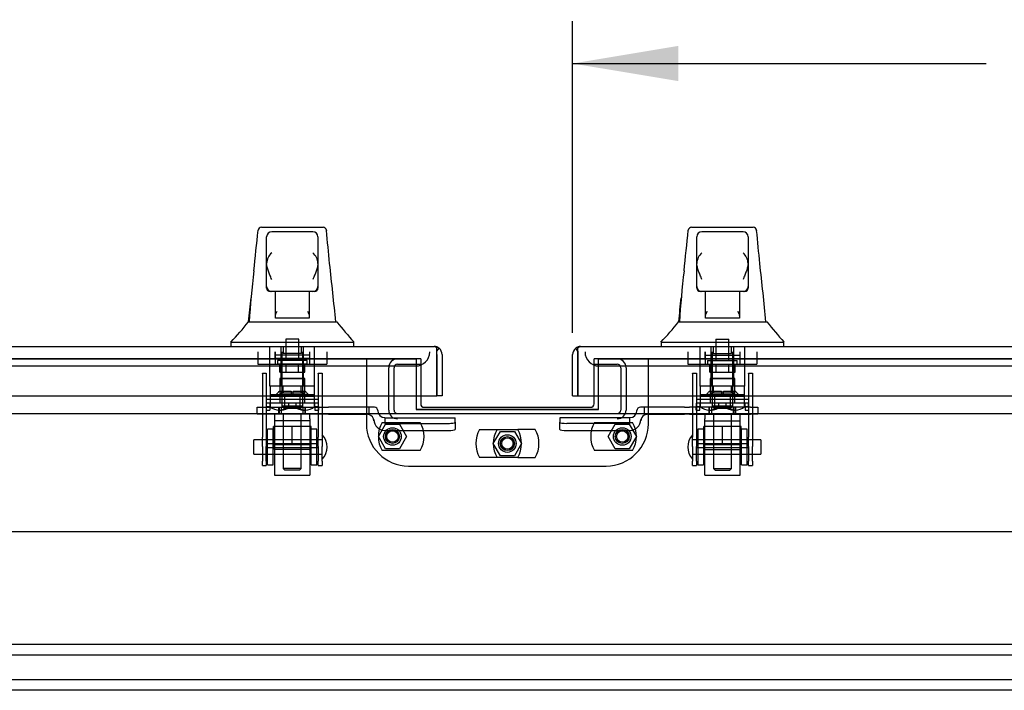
# Model space of a CAD drawing. Header units: inches. Extents: x 1 to 359, y -2 to 239.
# Tile 3 of 24: x 91 to 108, y 48 to 60. Entities that reach past the tile are written whole.
import ezdxf
from ezdxf.enums import TextEntityAlignment as Align
from ezdxf.lldxf.tags import DXFTag

# ---------------------------------------------------------------- set-up
doc = ezdxf.new("R2010")
doc.units = ezdxf.units.IN
doc.header["$MEASUREMENT"] = 0
for name, color, linetype in [('COM70098', 7, 'Continuous'), ('COM70112-1', 7, 'Continuous'), ('COM70217', 7, 'Continuous'), ('COM70220', 7, 'Continuous'), ('COM70740-1', 7, 'Continuous'), ('COM70838', 7, 'Continuous'), ('COM70839-2', 7, 'Continuous'), ('COM71183-1', 7, 'Continuous'), ('COM71193-1', 7, 'Continuous'), ('COM71194-1', 7, 'Continuous'), ('Default', 7, 'Continuous'), ('GSK86006', 7, 'Continuous'), ('HAN86294', 7, 'Continuous'), ('HAN86294_NUT', 7, 'Continuous'), ('HAN86294_SCREW', 7, 'Continuous'), ('HAN86294_WASHER', 7, 'Continuous'), ('HAN_NUT', 7, 'Continuous'), ('NTS18147', 7, 'Continuous'), ('NTS86070', 7, 'Continuous'), ('ROL87452', 7, 'Continuous'), ('RVT17786', 7, 'Continuous'), ('RVT19000', 7, 'Continuous'), ('SCC180005', 7, 'Continuous'), ('SPC87322', 7, 'Continuous'), ('STD26122', 7, 'Continuous'), ('WAF25376', 7, 'Continuous'), ('WAM30038', 7, 'Continuous')]:
    doc.layers.add(name, color=color, linetype=linetype)
doc.styles.add('SEACAD_Times_New_Roman', font='times.ttf')
tags = doc.linetypes.add('CENTER2', pattern=[1.125, 0.75, -0.125, 0.125, -0.125]).pattern_tags.tags
tags[10:11] = [DXFTag(74, 4), DXFTag(75, 0), DXFTag(340, '0'), DXFTag(46, 0.0), DXFTag(50, 0.0), DXFTag(44, 0.0), DXFTag(45, 0.0)]
tags[8:9] = [DXFTag(74, 4), DXFTag(75, 0), DXFTag(340, '0'), DXFTag(46, 0.0), DXFTag(50, 0.0), DXFTag(44, 0.0), DXFTag(45, 0.0)]
tags[6:7] = [DXFTag(74, 4), DXFTag(75, 0), DXFTag(340, '0'), DXFTag(46, 0.0), DXFTag(50, 0.0), DXFTag(44, 0.0), DXFTag(45, 0.0)]
tags[4:5] = [DXFTag(74, 4), DXFTag(75, 0), DXFTag(340, '0'), DXFTag(46, 0.0), DXFTag(50, 0.0), DXFTag(44, 0.0), DXFTag(45, 0.0)]
tags = doc.linetypes.add('HIDDEN2', pattern=[0.1875, 0.125, -0.0625]).pattern_tags.tags
tags[6:7] = [DXFTag(74, 4), DXFTag(75, 0), DXFTag(340, '0'), DXFTag(46, 0.0), DXFTag(50, 0.0), DXFTag(44, 0.0), DXFTag(45, 0.0)]
tags[4:5] = [DXFTag(74, 4), DXFTag(75, 0), DXFTag(340, '0'), DXFTag(46, 0.0), DXFTag(50, 0.0), DXFTag(44, 0.0), DXFTag(45, 0.0)]
doc.dimstyles.new('HAMMOND_(STH_-_300x200)', dxfattribs={"dimtxt": 1.5, "dimasz": 1.875, "dimexe": 0.75, "dimexo": 0.75, "dimgap": 0.375, "dimtad": 0, "dimtih": 1, "dimtoh": 1, "dimzin": 0, "dimdsep": 46, "dimtxsty": 'SEACAD_Times_New_Roman', "dimblk1": '_SE_FILLED', "dimblk2": '_SE_FILLED', "dimsah": 1, "dimcen": 0.75, "dimadec": 0, "dimazin": 0, "dimtfac": 0.8, "dimtofl": 0, "dimtmove": 0, "dimatfit": 3, "dimfxl": 1, "dimtolj": 1, "dimtzin": 0, "dimarcsym": 0})

# ---------------------------------------------------------------- blocks, each defined once
blk = doc.blocks.new('SEANNOT_GROUP2')
at = {"layer": 'Default', "color": 7, "linetype": 'CENTER2'}
blk.add_line((77.58, 51.024), (121.59, 51.024), dxfattribs=at)
blk = doc.blocks.new('SE1')
at = {"layer": 'COM70098', "color": 7, "linetype": 'HIDDEN2'}
for p, q in [((97.085, 54.086), (97.085, 52.937)), ((98.048, 54.086), (97.968, 54.086)), ((98.048, 54.086), (98.048, 53.431)), ((101.202, 54.086), (101.122, 54.086)), ((101.122, 53.431), (101.122, 54.086)), ((102.085, 52.937), (102.085, 54.086)), ((97.835, 52.187), (101.335, 52.187))]:
    blk.add_line(p, q, dxfattribs=at)
at = {"layer": 'COM70098', "color": 7, "linetype": 'Continuous'}
for p, q in [((98.048, 53.431), (98.048, 53.289)), ((101.122, 53.289), (101.122, 53.431)), ((98.108, 53.229), (101.062, 53.229))]:
    blk.add_line(p, q, dxfattribs=at)
at = {"layer": 'COM70098', "color": 7, "linetype": 'HIDDEN2'}
for centre in [(97.548, 52.711), (99.585, 52.586), (101.622, 52.711)]:
    blk.add_circle(centre, 0.156, dxfattribs=at)
at = {"layer": 'COM70098', "color": 7, "linetype": 'Continuous'}
for centre, start, end in [((98.108, 53.289), 180, 270), ((101.062, 53.289), 270, 0)]:
    blk.add_arc(centre, 0.06, start, end, dxfattribs=at)
at = {"layer": 'COM70098', "color": 7, "linetype": 'HIDDEN2'}
for centre, start, end in [((97.835, 52.937), 180, 270), ((101.335, 52.937), 270, 0)]:
    blk.add_arc(centre, 0.75, start, end, dxfattribs=at)
at = {"layer": 'COM70112-1', "color": 7, "linetype": 'HIDDEN2'}
for p, q in [((97.968, 54.089), (76.929, 54.089)), ((97.968, 54.089), (97.968, 54.086)), ((101.202, 54.086), (101.202, 54.089)), ((122.242, 54.089), (101.202, 54.089)), ((97.968, 53.194), (97.968, 53.188)), ((97.968, 53.188), (101.202, 53.188)), ((101.202, 53.188), (101.202, 53.194))]:
    blk.add_line(p, q, dxfattribs=at)
at = {"layer": 'COM70217', "color": 7, "linetype": 'HIDDEN2'}
for p, q in [((119.46, 49.024), (79.71, 49.024)), ((119.46, 48.836), (79.71, 48.836)), ((119.46, 48.399), (79.71, 48.399)), ((119.46, 48.211), (79.71, 48.211))]:
    blk.add_line(p, q, dxfattribs=at)
at = {"layer": 'COM70220', "color": 7, "linetype": 'HIDDEN2'}
for p, q in [((77.149, 53.961), (97.709, 53.961)), ((97.709, 53.961), (97.959, 53.961)), ((101.212, 53.961), (101.462, 53.961)), ((101.462, 53.961), (122.021, 53.961))]:
    blk.add_line(p, q, dxfattribs=at)
for centre, start, end in [((97.959, 54.211), 270, 0), ((101.212, 54.211), 180, 270)]:
    blk.add_arc(centre, 0.25, start, end, dxfattribs=at)
at = {"layer": 'COM70740-1', "color": 7, "linetype": 'HIDDEN2'}
for p, q in [((97.636, 53.991), (98.048, 53.991)), ((101.122, 53.991), (101.534, 53.991)), ((97.481, 53.179), (97.481, 53.931)), ((97.576, 53.179), (97.576, 53.931)), ((101.594, 53.931), (101.594, 53.179)), ((101.689, 53.931), (101.689, 53.179))]:
    blk.add_line(p, q, dxfattribs=at)
for centre, radius, start, end in [((97.636, 53.931), 0.155, 90, 180), ((97.636, 53.931), 0.06, 90, 180), ((101.534, 53.931), 0.155, 0, 90), ((101.534, 53.931), 0.06, 0, 90), ((97.636, 53.179), 0.155, 180, 270), ((97.636, 53.179), 0.06, 180, 270), ((101.534, 53.179), 0.06, 270, 0), ((101.534, 53.179), 0.155, 270, 0)]:
    blk.add_arc(centre, radius, start, end, dxfattribs=at)
at = {"layer": 'COM70838', "color": 7, "linetype": 'HIDDEN2'}
for p, q in [((95.147, 53.104), (95.147, 53.229)), ((95.147, 53.229), (95.272, 53.229)), ((95.272, 53.104), (95.147, 53.104)), ((95.272, 53.229), (96.328, 53.229)), ((95.754, 53.104), (95.272, 53.104)), ((96.328, 53.104), (95.79, 53.104)), ((96.328, 53.229), (96.416, 53.229)), ((96.416, 53.104), (96.328, 53.104)), ((97.129, 53.229), (96.416, 53.229)), ((96.416, 53.104), (97.102, 53.104)), ((97.227, 53.229), (97.129, 53.229)), ((97.129, 53.229), (97.129, 53.101)), ((97.287, 53.171), (97.287, 53.169)), ((101.883, 53.169), (101.883, 53.171)), ((102.013, 53.229), (101.943, 53.229)), ((102.013, 53.229), (102.013, 53.091)), ((102.727, 53.229), (102.013, 53.229)), ((102.068, 53.104), (102.727, 53.104)), ((102.727, 53.229), (102.815, 53.229)), ((102.815, 53.104), (102.727, 53.104)), ((103.898, 53.229), (102.815, 53.229)), ((102.815, 53.104), (103.381, 53.104)), ((103.416, 53.104), (103.898, 53.104)), ((103.898, 53.229), (104.023, 53.229)), ((104.023, 53.104), (103.898, 53.104)), ((104.023, 53.229), (104.023, 53.104)), ((97.219, 52.987), (97.219, 53.01)), ((97.412, 53.046), (97.412, 52.944)), ((97.412, 53.044), (98.657, 53.044)), ((97.412, 52.944), (98.532, 52.944)), ((98.657, 52.962), (98.657, 53.044)), ((98.657, 52.962), (98.657, 52.836)), ((101.758, 53.044), (100.513, 53.044)), ((100.513, 53.044), (100.513, 52.962)), ((100.513, 52.836), (100.513, 52.962)), ((101.758, 52.944), (100.638, 52.944)), ((101.758, 52.944), (101.758, 53.046)), ((101.951, 53.01), (101.951, 52.987)), ((97.412, 52.817), (98.532, 52.817)), ((100.638, 52.817), (101.758, 52.817))]:
    blk.add_line(p, q, dxfattribs=at)
for centre, radius, start, end in [((97.102, 52.987), 0.117, 76.4554, 90), ((97.102, 52.987), 0.117, 0, 76.4554), ((97.227, 53.169), 0.06, 0, 90), ((97.412, 53.171), 0.125, 180, 270), ((101.758, 53.171), 0.125, 270, 0), ((101.943, 53.169), 0.06, 90, 180), ((102.068, 52.987), 0.117, 118.0398, 180), ((102.068, 52.987), 0.117, 90, 118.0398), ((97.412, 53.01), 0.193, 180, 270), ((101.758, 53.01), 0.193, 270, 0)]:
    blk.add_arc(centre, radius, start, end, dxfattribs=at)
for centre, major_axis, start_param, end_param in [((98.532, 52.962), (-0.125, 0), 1.570796, 3.141593), ((100.638, 52.962), (-0.125, 0), 0, 1.570796), ((98.532, 52.836), (0.125, 0), 4.712389, 6.283185), ((100.638, 52.836), (0.125, 0), 3.141593, 4.712389)]:
    blk.add_ellipse(centre, major_axis=major_axis, ratio=0.145455, start_param=start_param, end_param=end_param, dxfattribs=at)
at = {"layer": 'COM70839-2', "color": 7, "linetype": 'HIDDEN2'}
for p, q in [((95.241, 53.835), (95.311, 53.835)), ((95.241, 53.826), (95.241, 53.835)), ((95.241, 53.826), (95.241, 52.696)), ((95.311, 53.835), (95.311, 53.826)), ((95.311, 53.826), (95.311, 52.696)), ((96.233, 53.835), (96.303, 53.835)), ((96.233, 53.826), (96.233, 53.835)), ((96.233, 53.826), (96.233, 52.696)), ((96.303, 53.835), (96.303, 53.826)), ((96.303, 53.826), (96.303, 52.696)), ((102.867, 53.835), (102.937, 53.835)), ((102.867, 53.826), (102.867, 53.835)), ((102.867, 53.826), (102.867, 52.696)), ((102.937, 53.835), (102.937, 53.826)), ((102.937, 53.826), (102.937, 52.696)), ((103.859, 53.835), (103.929, 53.835)), ((103.859, 53.826), (103.859, 53.835)), ((103.859, 53.826), (103.859, 52.696)), ((103.929, 53.835), (103.929, 53.826)), ((103.929, 53.826), (103.929, 52.696)), ((95.311, 53.374), (96.233, 53.374)), ((102.937, 53.374), (103.859, 53.374)), ((95.241, 52.532), (95.241, 52.696)), ((95.311, 52.696), (95.311, 52.532)), ((96.233, 52.58), (95.311, 52.58)), ((96.233, 52.532), (96.233, 52.696)), ((96.303, 52.696), (96.303, 52.532)), ((102.867, 52.532), (102.867, 52.696)), ((102.937, 52.696), (102.937, 52.532)), ((103.859, 52.58), (102.937, 52.58)), ((103.859, 52.532), (103.859, 52.696)), ((103.929, 52.696), (103.929, 52.532)), ((95.241, 52.532), (95.241, 52.273)), ((95.311, 52.273), (95.311, 52.532)), ((95.311, 52.515), (96.233, 52.515)), ((96.233, 52.532), (96.233, 52.273)), ((96.303, 52.273), (96.303, 52.532)), ((102.867, 52.532), (102.867, 52.273)), ((102.937, 52.273), (102.937, 52.532)), ((102.937, 52.515), (103.859, 52.515)), ((103.859, 52.532), (103.859, 52.273)), ((103.929, 52.273), (103.929, 52.532)), ((95.241, 52.195), (95.241, 52.273)), ((95.241, 52.195), (95.311, 52.195)), ((95.311, 52.273), (95.311, 52.195)), ((96.233, 52.195), (96.233, 52.273)), ((96.233, 52.195), (96.303, 52.195)), ((96.303, 52.273), (96.303, 52.195)), ((102.867, 52.195), (102.867, 52.273)), ((102.867, 52.195), (102.937, 52.195)), ((102.937, 52.273), (102.937, 52.195)), ((103.859, 52.195), (103.859, 52.273)), ((103.859, 52.195), (103.929, 52.195)), ((103.929, 52.273), (103.929, 52.195))]:
    blk.add_line(p, q, dxfattribs=at)
at = {"layer": 'COM71183-1', "color": 7, "linetype": 'HIDDEN2'}
for p, q in [((76.929, 54.086), (97.968, 54.086)), ((97.968, 54.086), (97.968, 53.431)), ((101.202, 53.431), (101.202, 54.086)), ((101.202, 54.086), (122.242, 54.086))]:
    blk.add_line(p, q, dxfattribs=at)
at = {"layer": 'COM71183-1', "color": 7, "linetype": 'Continuous'}
for p, q in [((97.968, 53.431), (97.968, 53.194)), ((101.202, 53.194), (101.202, 53.431)), ((83.554, 53.119), (115.616, 53.119)), ((97.968, 53.194), (101.202, 53.194))]:
    blk.add_line(p, q, dxfattribs=at)
at = {"layer": 'COM71193-1', "color": 7, "linetype": 'Continuous'}
for p, q in [((76.572, 54.306), (98.286, 54.306)), ((98.286, 54.306), (98.286, 54.306)), ((98.286, 54.306), (98.286, 54.306)), ((98.286, 54.306), (98.286, 54.306)), ((98.334, 54.226), (98.373, 54.277)), ((98.334, 54.163), (98.334, 54.277)), ((98.334, 54.163), (98.334, 54.226)), ((98.334, 54.163), (98.334, 54.163)), ((98.334, 54.163), (98.334, 53.431)), ((98.334, 53.431), (98.334, 54.163)), ((98.429, 54.163), (98.429, 53.431)), ((76.524, 53.431), (98.334, 53.431)), ((98.429, 53.431), (98.334, 53.431))]:
    blk.add_line(p, q, dxfattribs=at)
for start, end in [(89.9238, 90), (52.4964, 89.8439), (0, 52.4964)]:
    blk.add_arc((98.286, 54.163), 0.143, start, end, dxfattribs=at)
blk.add_open_spline([(98.334, 54.277), (98.326, 54.286), (98.318, 54.294), (98.306, 54.301), (98.302, 54.303), (98.294, 54.306), (98.29, 54.306), (98.286, 54.306)], degree=3, knots=[0, 0, 0, 0, 0.5, 0.5, 0.75, 0.75, 1, 1, 1, 1], dxfattribs=at)
at = {"layer": 'COM71194-1', "color": 7, "linetype": 'Continuous'}
for p, q in [((100.884, 54.306), (122.598, 54.306)), ((100.884, 54.306), (100.884, 54.306)), ((100.884, 54.306), (100.884, 54.306)), ((100.741, 53.431), (100.741, 54.163)), ((100.836, 54.226), (100.797, 54.277)), ((100.836, 54.163), (100.836, 54.277)), ((100.836, 54.226), (100.836, 54.163)), ((100.836, 54.163), (100.836, 53.431)), ((100.836, 54.163), (100.836, 54.163)), ((100.836, 53.431), (100.836, 54.163)), ((100.741, 53.431), (100.836, 53.431)), ((100.836, 53.431), (122.646, 53.431))]:
    blk.add_line(p, q, dxfattribs=at)
for start, end in [(90.1561, 127.5036), (90, 90.0762), (127.5036, 180)]:
    blk.add_arc((100.884, 54.163), 0.143, start, end, dxfattribs=at)
blk.add_open_spline([(100.836, 54.277), (100.844, 54.286), (100.852, 54.294), (100.864, 54.301), (100.868, 54.303), (100.876, 54.306), (100.88, 54.306), (100.884, 54.306)], degree=3, knots=[0, 0, 0, 0, 0.5, 0.5, 0.75, 0.75, 1, 1, 1, 1], dxfattribs=at)
at = {"layer": 'GSK86006', "color": 7, "linetype": 'HIDDEN2'}
for centre in [(97.548, 52.711), (101.622, 52.711), (99.585, 52.586)]:
    blk.add_circle(centre, 0.125, dxfattribs=at)
at = {"layer": 'HAN86294', "color": 7, "linetype": 'Continuous'}
for p, q in [((95.226, 56.421), (96.317, 56.421)), ((102.852, 56.421), (103.944, 56.421)), ((95.166, 56.366), (95.166, 56.368)), ((95.317, 55.779), (95.317, 56.251)), ((96.137, 56.341), (95.407, 56.341)), ((96.227, 56.251), (96.227, 55.779)), ((96.377, 56.367), (96.377, 56.365)), ((102.793, 56.366), (102.793, 56.368)), ((102.943, 55.779), (102.943, 56.251)), ((103.763, 56.341), (103.033, 56.341)), ((103.853, 56.251), (103.853, 55.779)), ((104.004, 56.367), (104.004, 56.365)), ((95.317, 55.371), (95.317, 55.779)), ((96.227, 55.779), (96.227, 55.371)), ((102.943, 55.371), (102.943, 55.779)), ((103.853, 55.779), (103.853, 55.371)), ((95.317, 55.341), (95.317, 55.371)), ((96.227, 55.371), (96.227, 55.341)), ((102.943, 55.341), (102.943, 55.371)), ((103.853, 55.371), (103.853, 55.341)), ((95.407, 55.281), (95.377, 55.281)), ((96.137, 55.281), (95.407, 55.281)), ((95.472, 54.85), (95.472, 55.281)), ((96.072, 55.281), (96.072, 54.85)), ((96.167, 55.281), (96.137, 55.281)), ((103.033, 55.281), (103.003, 55.281)), ((103.763, 55.281), (103.033, 55.281)), ((103.098, 54.85), (103.098, 55.281)), ((103.698, 55.281), (103.698, 54.85)), ((103.793, 55.281), (103.763, 55.281)), ((95.472, 54.81), (95.472, 54.85)), ((96.072, 54.85), (96.072, 54.81)), ((103.098, 54.81), (103.098, 54.85)), ((103.698, 54.85), (103.698, 54.81)), ((94.993, 54.741), (95.193, 54.741)), ((95.193, 54.741), (95.305, 54.741)), ((95.305, 54.741), (95.513, 54.741)), ((95.687, 54.806), (95.502, 54.806)), ((95.513, 54.741), (95.581, 54.741)), ((95.581, 54.741), (95.672, 54.741)), ((95.672, 54.741), (95.713, 54.741)), ((95.857, 54.806), (95.687, 54.806)), ((95.713, 54.741), (95.831, 54.741)), ((95.831, 54.741), (96.129, 54.741)), ((96.042, 54.806), (95.857, 54.806)), ((96.129, 54.741), (96.239, 54.741)), ((96.239, 54.741), (96.562, 54.741)), ((102.619, 54.741), (102.819, 54.741)), ((102.819, 54.741), (102.932, 54.741)), ((102.932, 54.741), (103.14, 54.741)), ((103.313, 54.806), (103.128, 54.806)), ((103.14, 54.741), (103.208, 54.741)), ((103.208, 54.741), (103.299, 54.741)), ((103.299, 54.741), (103.339, 54.741)), ((103.483, 54.806), (103.313, 54.806)), ((103.339, 54.741), (103.458, 54.741)), ((103.458, 54.741), (103.755, 54.741)), ((103.668, 54.806), (103.483, 54.806)), ((103.755, 54.741), (103.865, 54.741)), ((103.865, 54.741), (104.188, 54.741)), ((94.682, 54.389), (94.682, 54.306)), ((94.682, 54.386), (95.034, 54.386)), ((95.034, 54.386), (95.266, 54.386)), ((95.266, 54.386), (95.713, 54.386)), ((95.713, 54.386), (95.831, 54.386)), ((95.831, 54.386), (95.882, 54.386)), ((95.882, 54.386), (96.03, 54.386)), ((96.03, 54.386), (96.51, 54.386)), ((96.51, 54.386), (96.862, 54.386)), ((96.862, 54.306), (96.862, 54.389)), ((102.309, 54.389), (102.309, 54.306)), ((102.309, 54.386), (102.66, 54.386)), ((102.66, 54.386), (102.893, 54.386)), ((102.893, 54.386), (103.339, 54.386)), ((103.339, 54.386), (103.458, 54.386)), ((103.458, 54.386), (103.509, 54.386)), ((103.509, 54.386), (103.657, 54.386)), ((103.657, 54.386), (104.137, 54.386)), ((104.137, 54.386), (104.488, 54.386)), ((104.488, 54.306), (104.488, 54.389))]:
    blk.add_line(p, q, dxfattribs=at)
at = {"layer": 'HAN86294', "color": 7, "linetype": 'HIDDEN2'}
for p, q in [((95.376, 53.604), (95.376, 54.306)), ((95.572, 53.604), (95.572, 54.306)), ((95.609, 54.306), (95.609, 54.181)), ((95.934, 54.181), (95.934, 54.306)), ((95.971, 53.604), (95.971, 54.306)), ((96.167, 53.604), (96.167, 54.306)), ((103.003, 53.604), (103.003, 54.306)), ((103.199, 53.604), (103.199, 54.306)), ((103.236, 54.306), (103.236, 54.181)), ((103.561, 54.181), (103.561, 54.306)), ((103.598, 53.604), (103.598, 54.306)), ((103.794, 53.604), (103.794, 54.306)), ((95.934, 54.181), (95.609, 54.181)), ((103.236, 54.181), (103.561, 54.181)), ((95.572, 53.604), (95.376, 53.604)), ((95.971, 53.604), (95.572, 53.604)), ((95.612, 53.479), (95.612, 53.604)), ((95.932, 53.479), (95.932, 53.604)), ((96.167, 53.604), (95.971, 53.604)), ((103.199, 53.604), (103.003, 53.604)), ((103.598, 53.604), (103.199, 53.604)), ((103.238, 53.479), (103.238, 53.604)), ((103.558, 53.479), (103.558, 53.604)), ((103.794, 53.604), (103.598, 53.604)), ((95.772, 53.479), (95.612, 53.479)), ((95.932, 53.479), (95.772, 53.479)), ((103.398, 53.479), (103.238, 53.479)), ((103.558, 53.479), (103.398, 53.479)), ((95.612, 53.104), (95.612, 52.144)), ((95.932, 52.144), (95.932, 53.104)), ((103.238, 53.104), (103.238, 52.144)), ((103.558, 52.144), (103.558, 53.104)), ((95.932, 52.144), (95.612, 52.144)), ((95.612, 52.144), (95.642, 52.114)), ((95.902, 52.114), (95.642, 52.114)), ((95.902, 52.114), (95.932, 52.144)), ((103.238, 52.144), (103.558, 52.144)), ((103.238, 52.144), (103.268, 52.114)), ((103.268, 52.114), (103.528, 52.114)), ((103.528, 52.114), (103.558, 52.144))]:
    blk.add_line(p, q, dxfattribs=at)
at = {"layer": 'HAN86294', "color": 7, "linetype": 'Continuous'}
for centre, radius, start, end in [((95.226, 56.361), 0.06, 89.9925, 174.0071), ((96.317, 56.361), 0.06, 5.5758, 90.0089), ((102.852, 56.361), 0.06, 89.9925, 174.0071), ((103.944, 56.361), 0.06, 5.5758, 90.0089), ((95.407, 56.251), 0.09, 90, 180), ((96.137, 56.251), 0.09, 0, 90), ((103.033, 56.251), 0.09, 90, 180), ((103.763, 56.251), 0.09, 0, 90), ((95.576, 55.77), 0.259, 130.7149, 177.9019), ((95.968, 55.77), 0.259, 2.0981, 49.2851), ((103.203, 55.77), 0.259, 130.7149, 177.9019), ((103.594, 55.77), 0.259, 2.0981, 49.2851), ((95.358, 55.779), 0.0411, 178.3464, 179.9974), ((96.186, 55.779), 0.0411, 0.0026, 1.6536), ((34.517, 48.697), 62.32, 5.56591, 6.52159), ((102.984, 55.779), 0.0411, 178.3464, 179.9974), ((103.812, 55.779), 0.0411, 0.0026, 1.6536), ((42.144, 48.697), 62.32, 5.56591, 6.52159), ((110.955, 53.74), 15.978, 173.1508, 176.4066), ((118.581, 53.74), 15.978, 173.1508, 176.4066), ((95.407, 55.371), 0.09, 180, 270), ((95.377, 55.341), 0.06, 180, 270), ((96.137, 55.371), 0.09, 270, 0), ((96.167, 55.341), 0.06, 270, 0), ((103.033, 55.371), 0.09, 180, 270), ((103.003, 55.341), 0.06, 180, 270), ((103.763, 55.371), 0.09, 270, 0), ((103.793, 55.341), 0.06, 270, 0), ((91.231, 57.72), 4.799, 315.9905, 321.6256), ((108.978, 64.931), 16.062, 219.3746, 221.0327), ((98.857, 57.72), 4.799, 315.9905, 321.6256), ((116.604, 64.931), 16.062, 219.3746, 221.0327)]:
    blk.add_arc(centre, radius, start, end, dxfattribs=at)
for points in [[(95.091, 55.645), (95.116, 55.886), (95.141, 56.126), (95.166, 56.366)], [(96.434, 55.775), (96.415, 55.972), (96.396, 56.168), (96.377, 56.365)], [(102.717, 55.645), (102.743, 55.886), (102.768, 56.126), (102.793, 56.366)], [(104.061, 55.775), (104.042, 55.972), (104.023, 56.168), (104.004, 56.365)], [(94.997, 54.741), (95.012, 54.884), (95.026, 55.027), (95.041, 55.17)], [(102.623, 54.741), (102.638, 54.884), (102.653, 55.027), (102.668, 55.17)]]:
    blk.add_open_spline(points, degree=3, dxfattribs=at)
for points, knots in [([(95.407, 55.496), (95.402, 55.508), (95.397, 55.521), (95.386, 55.545), (95.381, 55.557), (95.366, 55.593), (95.357, 55.617), (95.344, 55.653), (95.34, 55.665), (95.333, 55.688), (95.33, 55.7), (95.321, 55.735), (95.317, 55.758), (95.317, 55.78)], [0, 0, 0, 0, 0.125, 0.125, 0.25, 0.25, 0.5, 0.5, 0.625, 0.625, 0.75, 0.75, 1, 1, 1, 1]), ([(96.227, 55.78), (96.227, 55.758), (96.223, 55.735), (96.214, 55.7), (96.211, 55.688), (96.203, 55.665), (96.199, 55.653), (96.187, 55.617), (96.177, 55.593), (96.163, 55.557), (96.157, 55.545), (96.147, 55.521), (96.142, 55.508), (96.137, 55.496)], [0, 0, 0, 0, 0.25, 0.25, 0.375, 0.375, 0.5, 0.5, 0.75, 0.75, 0.875, 0.875, 1, 1, 1, 1]), ([(103.033, 55.496), (103.028, 55.508), (103.023, 55.521), (103.013, 55.545), (103.008, 55.557), (102.993, 55.593), (102.984, 55.617), (102.971, 55.653), (102.967, 55.665), (102.96, 55.688), (102.956, 55.7), (102.948, 55.735), (102.944, 55.758), (102.943, 55.78)], [0, 0, 0, 0, 0.125, 0.125, 0.25, 0.25, 0.5, 0.5, 0.625, 0.625, 0.75, 0.75, 1, 1, 1, 1]), ([(103.853, 55.78), (103.853, 55.758), (103.849, 55.735), (103.841, 55.7), (103.837, 55.688), (103.83, 55.665), (103.826, 55.653), (103.813, 55.617), (103.804, 55.593), (103.789, 55.557), (103.784, 55.545), (103.774, 55.521), (103.769, 55.508), (103.763, 55.496)], [0, 0, 0, 0, 0.25, 0.25, 0.375, 0.375, 0.5, 0.5, 0.75, 0.75, 0.875, 0.875, 1, 1, 1, 1]), ([(95.472, 54.85), (95.472, 54.856), (95.473, 54.862), (95.477, 54.876), (95.48, 54.882), (95.488, 54.903), (95.495, 54.917), (95.502, 54.931)], [0, 0, 0, 0, 0.25, 0.25, 0.5, 0.5, 1, 1, 1, 1]), ([(96.042, 54.931), (96.049, 54.917), (96.056, 54.903), (96.064, 54.882), (96.067, 54.876), (96.071, 54.862), (96.072, 54.856), (96.072, 54.85)], [0, 0, 0, 0, 0.5, 0.5, 0.75, 0.75, 1, 1, 1, 1]), ([(103.098, 54.85), (103.098, 54.856), (103.1, 54.862), (103.103, 54.876), (103.106, 54.882), (103.115, 54.903), (103.122, 54.917), (103.128, 54.931)], [0, 0, 0, 0, 0.25, 0.25, 0.5, 0.5, 1, 1, 1, 1]), ([(103.668, 54.931), (103.675, 54.917), (103.682, 54.903), (103.691, 54.882), (103.693, 54.876), (103.697, 54.862), (103.698, 54.856), (103.698, 54.85)], [0, 0, 0, 0, 0.5, 0.5, 0.75, 0.75, 1, 1, 1, 1]), ([(95.502, 54.806), (95.498, 54.806), (95.494, 54.806), (95.487, 54.806), (95.483, 54.806), (95.478, 54.807), (95.476, 54.807), (95.473, 54.808), (95.472, 54.809), (95.472, 54.81)], [0, 0, 0, 0, 0.25, 0.25, 0.5, 0.5, 0.75, 0.75, 1, 1, 1, 1]), ([(96.072, 54.81), (96.072, 54.809), (96.071, 54.808), (96.068, 54.807), (96.066, 54.807), (96.058, 54.806), (96.05, 54.806), (96.042, 54.806)], [0, 0, 0, 0, 0.25, 0.25, 0.5, 0.5, 1, 1, 1, 1]), ([(103.128, 54.806), (103.124, 54.806), (103.121, 54.806), (103.113, 54.806), (103.11, 54.806), (103.104, 54.807), (103.102, 54.807), (103.099, 54.808), (103.098, 54.809), (103.098, 54.81)], [0, 0, 0, 0, 0.25, 0.25, 0.5, 0.5, 0.75, 0.75, 1, 1, 1, 1]), ([(103.698, 54.81), (103.698, 54.809), (103.698, 54.808), (103.695, 54.807), (103.692, 54.807), (103.684, 54.806), (103.676, 54.806), (103.668, 54.806)], [0, 0, 0, 0, 0.25, 0.25, 0.5, 0.5, 1, 1, 1, 1])]:
    blk.add_open_spline(points, degree=3, knots=knots, dxfattribs=at)
at = {"layer": 'HAN86294_NUT', "color": 7, "linetype": 'HIDDEN2'}
for p, q in [((95.772, 52.887), (95.439, 52.887)), ((95.439, 52.562), (95.439, 52.887)), ((96.104, 52.887), (95.772, 52.887)), ((95.772, 52.562), (95.772, 52.887)), ((96.104, 52.562), (96.104, 52.887)), ((103.398, 52.887), (103.066, 52.887)), ((103.066, 52.562), (103.066, 52.887)), ((103.731, 52.887), (103.398, 52.887)), ((103.398, 52.562), (103.398, 52.887)), ((103.731, 52.562), (103.731, 52.887)), ((95.606, 52.562), (95.439, 52.562)), ((95.439, 52.562), (95.439, 52.512)), ((95.772, 52.562), (95.606, 52.562)), ((95.938, 52.562), (95.772, 52.562)), ((96.104, 52.562), (95.938, 52.562)), ((96.104, 52.512), (96.104, 52.562)), ((103.232, 52.562), (103.066, 52.562)), ((103.066, 52.562), (103.066, 52.512)), ((103.398, 52.562), (103.232, 52.562)), ((103.565, 52.562), (103.398, 52.562)), ((103.731, 52.562), (103.565, 52.562)), ((103.731, 52.512), (103.731, 52.562)), ((96.074, 52.482), (95.469, 52.482)), ((103.096, 52.482), (103.701, 52.482))]:
    blk.add_line(p, q, dxfattribs=at)
for centre, start, end in [((95.469, 52.512), 180, 270), ((96.074, 52.512), 270, 0), ((103.096, 52.512), 180, 270), ((103.701, 52.512), 270, 0)]:
    blk.add_arc(centre, 0.03, start, end, dxfattribs=at)
at = {"layer": 'HAN86294_SCREW', "color": 7, "linetype": 'HIDDEN2'}
for p, q in [((95.888, 54.436), (95.656, 54.436)), ((95.656, 54.436), (95.656, 54.061)), ((95.888, 54.061), (95.888, 54.436)), ((103.282, 54.436), (103.514, 54.436)), ((103.282, 54.436), (103.282, 54.061)), ((103.514, 54.061), (103.514, 54.436)), ((96.034, 54.061), (95.509, 54.061)), ((95.509, 54.061), (95.509, 53.991)), ((96.034, 53.991), (95.509, 53.991)), ((95.55, 53.854), (95.55, 53.991)), ((95.661, 53.854), (95.661, 53.991)), ((95.883, 53.854), (95.883, 53.991)), ((95.994, 53.854), (95.994, 53.991)), ((96.034, 53.991), (96.034, 54.061)), ((103.136, 54.061), (103.661, 54.061)), ((103.136, 54.061), (103.136, 53.991)), ((103.136, 53.991), (103.661, 53.991)), ((103.176, 53.854), (103.176, 53.991)), ((103.287, 53.854), (103.287, 53.991)), ((103.51, 53.854), (103.51, 53.991)), ((103.621, 53.854), (103.621, 53.991)), ((103.661, 53.991), (103.661, 54.061)), ((95.55, 53.854), (95.661, 53.854)), ((95.661, 53.854), (95.883, 53.854)), ((95.883, 53.854), (95.994, 53.854)), ((103.176, 53.854), (103.287, 53.854)), ((103.287, 53.854), (103.51, 53.854)), ((103.51, 53.854), (103.621, 53.854))]:
    blk.add_line(p, q, dxfattribs=at)
at = {"layer": 'HAN86294_WASHER', "color": 7, "linetype": 'HIDDEN2'}
for p, q in [((95.46, 54.211), (95.46, 54.151)), ((96.083, 54.151), (95.46, 54.151)), ((96.083, 54.151), (95.46, 54.151)), ((95.46, 54.151), (95.46, 54.091)), ((96.083, 54.151), (96.083, 54.211)), ((96.083, 54.091), (96.083, 54.151)), ((103.087, 54.211), (103.087, 54.151)), ((103.087, 54.151), (103.71, 54.151)), ((103.087, 54.151), (103.71, 54.151)), ((103.087, 54.151), (103.087, 54.091)), ((103.71, 54.151), (103.71, 54.211)), ((103.71, 54.091), (103.71, 54.151)), ((96.083, 54.091), (95.46, 54.091)), ((103.087, 54.091), (103.71, 54.091))]:
    blk.add_line(p, q, dxfattribs=at)
at = {"layer": 'HAN_NUT', "color": 7, "linetype": 'HIDDEN2'}
for p, q in [((95.16, 54.211), (95.16, 53.996)), ((95.466, 54.211), (95.466, 53.996)), ((96.078, 54.211), (96.078, 53.996)), ((96.384, 54.211), (96.384, 53.996)), ((102.786, 54.211), (102.786, 53.996)), ((103.092, 54.211), (103.092, 53.996)), ((103.704, 54.211), (103.704, 53.996)), ((104.01, 54.211), (104.01, 53.996)), ((95.16, 53.996), (95.466, 53.996)), ((95.466, 53.996), (96.078, 53.996)), ((96.078, 53.996), (96.384, 53.996)), ((102.786, 53.996), (103.092, 53.996)), ((103.092, 53.996), (103.704, 53.996)), ((103.704, 53.996), (104.01, 53.996))]:
    blk.add_line(p, q, dxfattribs=at)
at = {"layer": 'NTS18147', "color": 7, "linetype": 'HIDDEN2'}
for p, q in [((95.552, 53.741), (95.992, 53.741)), ((95.552, 53.741), (95.552, 53.303)), ((95.992, 53.741), (95.552, 53.741)), ((95.552, 53.741), (95.552, 53.741)), ((95.992, 53.303), (95.992, 53.741)), ((95.992, 53.741), (95.992, 53.741)), ((103.178, 53.741), (103.618, 53.741)), ((103.178, 53.741), (103.178, 53.303)), ((103.618, 53.741), (103.178, 53.741)), ((103.178, 53.741), (103.178, 53.741)), ((103.618, 53.303), (103.618, 53.741)), ((103.618, 53.741), (103.618, 53.741)), ((95.377, 53.303), (95.309, 53.303)), ((95.309, 53.303), (95.309, 53.24)), ((95.377, 53.303), (95.309, 53.303)), ((95.309, 53.303), (95.309, 53.303)), ((95.704, 53.303), (95.377, 53.303)), ((95.377, 53.24), (95.377, 53.303)), ((95.704, 53.303), (95.377, 53.303)), ((95.377, 53.303), (95.377, 53.303)), ((95.84, 53.303), (95.704, 53.303)), ((95.704, 53.303), (95.704, 53.24)), ((95.84, 53.303), (95.704, 53.303)), ((95.704, 53.303), (95.704, 53.303)), ((96.167, 53.303), (95.84, 53.303)), ((95.84, 53.24), (95.84, 53.303)), ((96.167, 53.303), (95.84, 53.303)), ((95.84, 53.303), (95.84, 53.303)), ((96.235, 53.303), (96.167, 53.303)), ((96.167, 53.303), (96.167, 53.24)), ((96.235, 53.303), (96.167, 53.303)), ((96.167, 53.303), (96.167, 53.303)), ((96.235, 53.24), (96.235, 53.303)), ((96.235, 53.303), (96.235, 53.303)), ((103.003, 53.303), (102.935, 53.303)), ((102.935, 53.303), (102.935, 53.24)), ((103.003, 53.303), (102.935, 53.303)), ((102.935, 53.303), (102.935, 53.303)), ((103.33, 53.303), (103.003, 53.303)), ((103.003, 53.24), (103.003, 53.303)), ((103.33, 53.303), (103.003, 53.303)), ((103.003, 53.303), (103.003, 53.303)), ((103.466, 53.303), (103.33, 53.303)), ((103.33, 53.303), (103.33, 53.24)), ((103.466, 53.303), (103.33, 53.303)), ((103.33, 53.303), (103.33, 53.303)), ((103.793, 53.303), (103.466, 53.303)), ((103.466, 53.24), (103.466, 53.303)), ((103.793, 53.303), (103.466, 53.303)), ((103.466, 53.303), (103.466, 53.303)), ((103.861, 53.303), (103.793, 53.303)), ((103.793, 53.303), (103.793, 53.24)), ((103.861, 53.303), (103.793, 53.303)), ((103.793, 53.303), (103.793, 53.303)), ((103.861, 53.24), (103.861, 53.303)), ((103.861, 53.303), (103.861, 53.303)), ((95.309, 53.24), (95.377, 53.24)), ((95.309, 53.24), (95.309, 53.178)), ((95.309, 53.24), (95.377, 53.24)), ((95.309, 53.178), (95.372, 53.178)), ((95.309, 53.178), (95.372, 53.178)), ((95.372, 53.24), (95.372, 53.178)), ((95.54, 53.178), (95.572, 53.178)), ((95.54, 53.178), (95.572, 53.178)), ((95.704, 53.24), (95.84, 53.24)), ((95.704, 53.24), (95.84, 53.24)), ((95.972, 53.178), (96.003, 53.178)), ((95.972, 53.178), (96.003, 53.178)), ((96.167, 53.24), (96.235, 53.24)), ((96.167, 53.24), (96.235, 53.24)), ((96.172, 53.24), (96.172, 53.178)), ((96.172, 53.178), (96.235, 53.178)), ((96.172, 53.178), (96.235, 53.178)), ((96.235, 53.24), (96.235, 53.178)), ((102.935, 53.24), (103.003, 53.24)), ((102.935, 53.178), (102.935, 53.24)), ((102.935, 53.24), (103.003, 53.24)), ((102.935, 53.178), (102.998, 53.178)), ((102.935, 53.178), (102.998, 53.178)), ((102.998, 53.178), (102.998, 53.24)), ((103.167, 53.178), (103.198, 53.178)), ((103.167, 53.178), (103.198, 53.178)), ((103.33, 53.24), (103.466, 53.24)), ((103.33, 53.24), (103.466, 53.24)), ((103.598, 53.178), (103.63, 53.178)), ((103.598, 53.178), (103.63, 53.178)), ((103.793, 53.24), (103.861, 53.24)), ((103.793, 53.24), (103.861, 53.24)), ((103.798, 53.24), (103.798, 53.178)), ((103.798, 53.178), (103.861, 53.178)), ((103.798, 53.178), (103.861, 53.178)), ((103.861, 53.24), (103.861, 53.178))]:
    blk.add_line(p, q, dxfattribs=at)
for centre, start_param, end_param in [((95.54, 53.496), 2.506883, 3.776302), ((95.54, 53.497), 2.506883, 3.776302), ((95.572, 53.496), 3.141593, 3.776302), ((95.572, 53.497), 3.141593, 3.776302), ((95.972, 53.496), 2.506883, 3.141593), ((95.972, 53.497), 2.506883, 3.141593), ((96.003, 53.496), 2.506883, 3.776302), ((96.003, 53.497), 2.506883, 3.776302), ((103.167, 53.496), 2.506883, 3.776302), ((103.167, 53.497), 2.506883, 3.776302), ((103.198, 53.496), 3.141593, 3.776302), ((103.198, 53.497), 3.141593, 3.776302), ((103.598, 53.496), 2.506883, 3.141593), ((103.598, 53.497), 2.506883, 3.141593), ((103.63, 53.496), 2.506883, 3.776302), ((103.63, 53.497), 2.506883, 3.776302)]:
    blk.add_ellipse(centre, major_axis=(0, 0.318), ratio=0.866025, start_param=start_param, end_param=end_param, dxfattribs=at)
at = {"layer": 'NTS86070', "color": 7, "linetype": 'HIDDEN2'}
for p, q in [((97.365, 52.961), (98.041, 52.961)), ((101.129, 52.961), (101.805, 52.961)), ((99.092, 52.836), (99.768, 52.836)), ((100.078, 52.836), (99.768, 52.836)), ((98.041, 52.461), (97.365, 52.461)), ((101.805, 52.461), (101.129, 52.461)), ((99.768, 52.336), (99.092, 52.336)), ((99.768, 52.336), (100.078, 52.336))]:
    blk.add_line(p, q, dxfattribs=at)
for centre in [(97.548, 52.711), (101.622, 52.711), (99.585, 52.586)]:
    blk.add_circle(centre, 0.101, dxfattribs=at)
for centre, start, end in [((97.798, 52.711), 150, 210), ((97.608, 52.711), 330, 30), ((101.562, 52.711), 150, 210), ((101.372, 52.711), 330, 30), ((99.525, 52.586), 150, 210), ((99.835, 52.586), 150, 210), ((99.335, 52.586), 330, 30), ((99.645, 52.586), 330, 30)]:
    blk.add_arc(centre, 0.5, start, end, dxfattribs=at)
at = {"layer": 'ROL87452', "color": 7, "linetype": 'HIDDEN2'}
for p, q in [((95.459, 53.024), (95.459, 52.024)), ((96.084, 53.024), (96.084, 52.024)), ((103.086, 52.024), (103.086, 53.024)), ((103.711, 52.024), (103.711, 53.024)), ((95.459, 52.024), (96.084, 52.024)), ((103.086, 52.024), (103.711, 52.024))]:
    blk.add_line(p, q, dxfattribs=at)
at = {"layer": 'RVT17786', "color": 7, "linetype": 'HIDDEN2'}
for p, q in [((95.093, 52.399), (95.093, 52.649)), ((96.303, 52.649), (95.093, 52.649)), ((104.077, 52.649), (102.867, 52.649)), ((104.077, 52.649), (104.077, 52.399)), ((95.093, 52.399), (96.303, 52.399)), ((102.867, 52.399), (104.077, 52.399))]:
    blk.add_line(p, q, dxfattribs=at)
for centre, start, end in [((96.07, 52.524), 317.1291, 42.8709), ((103.101, 52.524), 137.1291, 222.8709)]:
    blk.add_arc(centre, 0.318, start, end, dxfattribs=at)
at = {"layer": 'RVT19000', "color": 7, "linetype": 'HIDDEN2'}
for p, q in [((95.912, 53.441), (95.631, 53.441)), ((95.631, 53.441), (95.631, 53.229)), ((95.912, 53.229), (95.912, 53.441)), ((103.258, 53.441), (103.539, 53.441)), ((103.258, 53.441), (103.258, 53.229)), ((103.539, 53.229), (103.539, 53.441)), ((95.459, 53.104), (95.459, 53.024)), ((95.577, 53.229), (95.577, 53.104)), ((95.79, 53.104), (95.754, 53.104)), ((95.967, 53.104), (95.967, 53.229)), ((96.084, 53.024), (96.084, 53.104)), ((103.086, 53.104), (103.086, 53.024)), ((103.203, 53.229), (103.203, 53.104)), ((103.381, 53.104), (103.416, 53.104)), ((103.593, 53.104), (103.593, 53.229)), ((103.711, 53.024), (103.711, 53.104)), ((96.084, 52.991), (95.459, 52.991)), ((103.086, 52.991), (103.711, 52.991))]:
    blk.add_line(p, q, dxfattribs=at)
at = {"layer": 'SCC180005', "color": 7, "linetype": 'HIDDEN2'}
for p, q in [((97.299, 52.711), (97.424, 52.927)), ((97.424, 52.927), (97.673, 52.927)), ((97.673, 52.927), (97.798, 52.711)), ((101.373, 52.711), (101.498, 52.927)), ((101.498, 52.927), (101.747, 52.927)), ((101.747, 52.927), (101.872, 52.711)), ((99.336, 52.586), (99.461, 52.802)), ((99.461, 52.802), (99.71, 52.802)), ((99.71, 52.802), (99.835, 52.586)), ((97.424, 52.495), (97.299, 52.711)), ((97.798, 52.711), (97.673, 52.495)), ((99.461, 52.37), (99.336, 52.586)), ((99.835, 52.586), (99.71, 52.37)), ((101.498, 52.495), (101.373, 52.711)), ((101.872, 52.711), (101.747, 52.495)), ((97.673, 52.495), (97.424, 52.495)), ((99.71, 52.37), (99.461, 52.37)), ((101.747, 52.495), (101.498, 52.495))]:
    blk.add_line(p, q, dxfattribs=at)
for centre in [(97.548, 52.711), (101.622, 52.711), (99.585, 52.586)]:
    blk.add_circle(centre, 0.123, dxfattribs=at)
at = {"layer": 'SPC87322', "color": 7, "linetype": 'HIDDEN2'}
for p, q in [((95.379, 53.604), (95.379, 53.229)), ((96.164, 53.229), (96.164, 53.604)), ((103.006, 53.604), (103.006, 53.229)), ((103.791, 53.229), (103.791, 53.604)), ((95.534, 53.104), (95.534, 53.229)), ((95.544, 53.104), (95.544, 53.229)), ((95.999, 53.104), (95.999, 53.229)), ((96.009, 53.104), (96.009, 53.229)), ((103.161, 53.104), (103.161, 53.229)), ((103.171, 53.104), (103.171, 53.229)), ((103.626, 53.104), (103.626, 53.229)), ((103.636, 53.104), (103.636, 53.229))]:
    blk.add_line(p, q, dxfattribs=at)
at = {"layer": 'STD26122', "color": 7, "linetype": 'HIDDEN2'}
for p, q in [((95.587, 54.211), (95.587, 53.246)), ((95.957, 53.246), (95.957, 54.211)), ((103.213, 54.211), (103.213, 53.246)), ((103.583, 53.246), (103.583, 54.211)), ((95.957, 53.246), (95.587, 53.246)), ((95.587, 53.246), (95.622, 53.211)), ((95.922, 53.211), (95.957, 53.246)), ((103.583, 53.246), (103.213, 53.246)), ((103.213, 53.246), (103.248, 53.211)), ((103.548, 53.211), (103.583, 53.246)), ((95.622, 53.211), (95.922, 53.211)), ((103.248, 53.211), (103.548, 53.211))]:
    blk.add_line(p, q, dxfattribs=at)
at = {"layer": 'WAF25376', "color": 7, "linetype": 'HIDDEN2'}
for p, q in [((95.335, 52.209), (95.335, 52.839)), ((95.435, 52.839), (95.335, 52.839)), ((95.435, 52.209), (95.435, 52.839)), ((96.109, 52.209), (96.109, 52.839)), ((96.209, 52.839), (96.109, 52.839)), ((96.209, 52.209), (96.209, 52.839)), ((102.962, 52.839), (102.962, 52.209)), ((103.062, 52.839), (102.962, 52.839)), ((103.062, 52.839), (103.062, 52.209)), ((103.735, 52.209), (103.735, 52.839)), ((103.835, 52.839), (103.735, 52.839)), ((103.835, 52.209), (103.835, 52.839)), ((95.335, 52.209), (95.435, 52.209)), ((96.109, 52.209), (96.209, 52.209)), ((102.962, 52.209), (103.062, 52.209)), ((103.735, 52.209), (103.835, 52.209))]:
    blk.add_line(p, q, dxfattribs=at)
at = {"layer": 'WAM30038', "color": 7, "linetype": 'HIDDEN2'}
for p, q in [((95.397, 53.452), (96.147, 53.452)), ((95.397, 53.452), (95.397, 53.452)), ((96.147, 53.452), (95.397, 53.452)), ((95.397, 53.452), (95.397, 53.428)), ((95.397, 53.428), (96.147, 53.428)), ((96.147, 53.428), (95.397, 53.428)), ((95.544, 53.516), (95.598, 53.516)), ((95.544, 53.516), (95.598, 53.516)), ((95.598, 53.516), (95.57, 53.471)), ((95.598, 53.516), (95.57, 53.471)), ((95.587, 53.462), (95.611, 53.5)), ((95.595, 53.471), (95.623, 53.516)), ((95.595, 53.471), (95.623, 53.516)), ((95.611, 53.5), (95.598, 53.516)), ((95.611, 53.5), (95.598, 53.516)), ((95.611, 53.5), (95.611, 53.5)), ((95.623, 53.516), (95.754, 53.516)), ((95.623, 53.516), (95.754, 53.516)), ((95.754, 53.516), (95.754, 53.471)), ((95.789, 53.516), (95.921, 53.516)), ((95.789, 53.516), (95.921, 53.516)), ((95.789, 53.471), (95.789, 53.516)), ((95.921, 53.516), (95.949, 53.471)), ((95.921, 53.516), (95.949, 53.471)), ((95.946, 53.516), (95.933, 53.5)), ((95.946, 53.516), (95.933, 53.5)), ((95.933, 53.5), (95.933, 53.5)), ((95.933, 53.5), (95.957, 53.461)), ((95.946, 53.516), (96, 53.516)), ((95.974, 53.471), (95.946, 53.516)), ((95.946, 53.516), (96, 53.516)), ((95.974, 53.471), (95.946, 53.516)), ((96.147, 53.452), (96.147, 53.452)), ((96.147, 53.428), (96.147, 53.452)), ((103.773, 53.452), (103.023, 53.452)), ((103.023, 53.452), (103.023, 53.428)), ((103.023, 53.452), (103.773, 53.452)), ((103.023, 53.452), (103.023, 53.452)), ((103.773, 53.428), (103.023, 53.428)), ((103.023, 53.428), (103.773, 53.428)), ((103.17, 53.516), (103.225, 53.516)), ((103.17, 53.516), (103.225, 53.516)), ((103.225, 53.516), (103.196, 53.471)), ((103.225, 53.516), (103.196, 53.471)), ((103.213, 53.462), (103.237, 53.5)), ((103.221, 53.471), (103.249, 53.516)), ((103.221, 53.471), (103.249, 53.516)), ((103.237, 53.5), (103.225, 53.516)), ((103.237, 53.5), (103.225, 53.516)), ((103.237, 53.5), (103.237, 53.5)), ((103.249, 53.516), (103.381, 53.516)), ((103.249, 53.516), (103.381, 53.516)), ((103.381, 53.516), (103.381, 53.471)), ((103.416, 53.516), (103.547, 53.516)), ((103.416, 53.471), (103.416, 53.516)), ((103.416, 53.516), (103.547, 53.516)), ((103.547, 53.516), (103.576, 53.471)), ((103.547, 53.516), (103.576, 53.471)), ((103.572, 53.516), (103.559, 53.5)), ((103.572, 53.516), (103.559, 53.5)), ((103.559, 53.5), (103.584, 53.461)), ((103.559, 53.5), (103.56, 53.5)), ((103.572, 53.516), (103.627, 53.516)), ((103.6, 53.471), (103.572, 53.516)), ((103.572, 53.516), (103.627, 53.516)), ((103.6, 53.471), (103.572, 53.516)), ((103.773, 53.428), (103.773, 53.452)), ((103.773, 53.452), (103.773, 53.452))]:
    blk.add_line(p, q, dxfattribs=at)
for centre, radius, start, end in [((94.866, 54.039), 0.854, 316.5547, 318.2901), ((95.773, 53.47), 0.0182, 177.1609, 267.9942), ((95.771, 53.47), 0.0181, 271.7718, 3.073), ((96.675, 54.037), 0.85, 221.7058, 223.4493), ((102.493, 54.039), 0.854, 316.5547, 318.2901), ((103.399, 53.47), 0.0182, 177.1609, 267.9942), ((103.398, 53.47), 0.0181, 271.7718, 3.073), ((104.301, 54.037), 0.85, 221.7058, 223.4493)]:
    blk.add_arc(centre, radius, start, end, dxfattribs=at)
for points, knots in [([(95.504, 53.471), (95.506, 53.473), (95.507, 53.475), (95.509, 53.477), (95.521, 53.49), (95.532, 53.503), (95.544, 53.516)], [0, 0, 0, 0, 0.141448, 0.141448, 0.141448, 1, 1, 1, 1]), ([(95.57, 53.471), (95.568, 53.469), (95.567, 53.467), (95.566, 53.463), (95.565, 53.461), (95.565, 53.458), (95.565, 53.458), (95.565, 53.458)], [0, 0, 0, 0, 0.25, 0.25, 0.5, 0.5, 0.5626015, 0.5626015, 0.5626015, 0.5626015]), ([(95.57, 53.452), (95.572, 53.452), (95.574, 53.453), (95.579, 53.455), (95.582, 53.457), (95.588, 53.463), (95.592, 53.467), (95.595, 53.471)], [0, 0, 0, 0, 0.25, 0.25, 0.5, 0.5, 1, 1, 1, 1]), ([(95.949, 53.471), (95.951, 53.469), (95.952, 53.467), (95.956, 53.463), (95.958, 53.461), (95.962, 53.457), (95.964, 53.455), (95.969, 53.453), (95.972, 53.452), (95.974, 53.452)], [0, 0, 0, 0, 0.25, 0.25, 0.5, 0.5, 0.75, 0.75, 1, 1, 1, 1]), ([(95.979, 53.458), (95.979, 53.458), (95.979, 53.458), (95.979, 53.463), (95.977, 53.467), (95.974, 53.471)], [0.4389304, 0.4389304, 0.4389304, 0.4389304, 0.5, 0.5, 1, 1, 1, 1]), ([(96, 53.516), (96.012, 53.503), (96.023, 53.49), (96.035, 53.477), (96.036, 53.475), (96.038, 53.473), (96.04, 53.471)], [0, 0, 0, 0, 0.858552, 0.858552, 0.858552, 1, 1, 1, 1]), ([(103.13, 53.471), (103.132, 53.473), (103.134, 53.475), (103.136, 53.477), (103.147, 53.49), (103.159, 53.503), (103.17, 53.516)], [0, 0, 0, 0, 0.141448, 0.141448, 0.141448, 1, 1, 1, 1]), ([(103.196, 53.471), (103.195, 53.469), (103.194, 53.467), (103.192, 53.463), (103.192, 53.461), (103.191, 53.458), (103.191, 53.458), (103.191, 53.458)], [0, 0, 0, 0, 0.25, 0.25, 0.5, 0.5, 0.5626015, 0.5626015, 0.5626015, 0.5626015]), ([(103.196, 53.452), (103.198, 53.452), (103.201, 53.453), (103.206, 53.455), (103.208, 53.457), (103.215, 53.463), (103.218, 53.467), (103.221, 53.471)], [0, 0, 0, 0, 0.25, 0.25, 0.5, 0.5, 1, 1, 1, 1]), ([(103.576, 53.471), (103.577, 53.469), (103.579, 53.467), (103.582, 53.463), (103.584, 53.461), (103.589, 53.457), (103.591, 53.455), (103.596, 53.453), (103.598, 53.452), (103.6, 53.452)], [0, 0, 0, 0, 0.25, 0.25, 0.5, 0.5, 0.75, 0.75, 1, 1, 1, 1]), ([(103.606, 53.458), (103.606, 53.458), (103.606, 53.458), (103.605, 53.463), (103.603, 53.467), (103.6, 53.471)], [0.4389304, 0.4389304, 0.4389304, 0.4389304, 0.5, 0.5, 1, 1, 1, 1]), ([(103.627, 53.516), (103.638, 53.503), (103.65, 53.49), (103.661, 53.477), (103.663, 53.475), (103.665, 53.473), (103.667, 53.471)], [0, 0, 0, 0, 0.858552, 0.858552, 0.858552, 1, 1, 1, 1])]:
    blk.add_open_spline(points, degree=3, knots=knots, dxfattribs=at)
blk = doc.blocks.new('DMBLK3543')
at = {"layer": 'Default', "linetype": 'Continuous'}
for points in [[(102.616, 59.636), (100.741, 59.323), (102.616, 59.011)], [(120.866, 59.636), (120.866, 59.011), (122.741, 59.323)]]:
    blk.add_hatch(color=7, dxfattribs=at).paths.add_polyline_path(points)
at = {"layer": 'Default', "color": 7, "linetype": 'Continuous'}
for p, q in [((100.741, 54.547), (100.741, 60.073)), ((122.741, 54.913), (122.741, 60.073)), ((100.741, 59.323), (108.071, 59.323)), ((115.412, 59.323), (122.741, 59.323))]:
    blk.add_line(p, q, dxfattribs=at)
at = {"layer": 'Default', "color": 7, "linetype": 'Continuous', "style": 'SEACAD_Times_New_Roman'}
for s, p in [('22.00', (109.182, 60.073)), ('DOOR', (108.596, 57.823))]:
    blk.add_text(s, height=1.5, dxfattribs=at).set_placement(p, align=Align.TOP_LEFT)
blk = doc.blocks.new('_SE_FILLED')
at = {"color": 0}
blk.add_line((0, 0), (-1, 0), dxfattribs=at)
blk.add_solid([(0, 0), (-1, -0.1665), (-1, 0.1665), (0, 0)], dxfattribs=at)

msp = doc.modelspace()

# ---------------------------------------------------------------- block references
at = {"layer": 'Default'}
for name in ['SE1', 'SEANNOT_GROUP2']:
    msp.add_blockref(name, (0, 0), dxfattribs=at)

# ---------------------------------------------------------------- dimensions: what is measured, and where the dimension line sits
at = {"layer": 'Default', "color": 7, "linetype": 'Continuous'}
dim = msp.add_linear_dim(base=(122.741, 59.323), p1=(100.741, 53.797), p2=(122.741, 54.163), text='\\A1;<>\\PDOOR', dimstyle='HAMMOND_(STH_-_300x200)', dxfattribs=at)
dim.commit()
dim.dimension.update_dxf_attribs({"geometry": 'DMBLK3543', "text_midpoint": (111.741, 59.323), "dimtype": 160})

doc.saveas('drawing.dxf')
